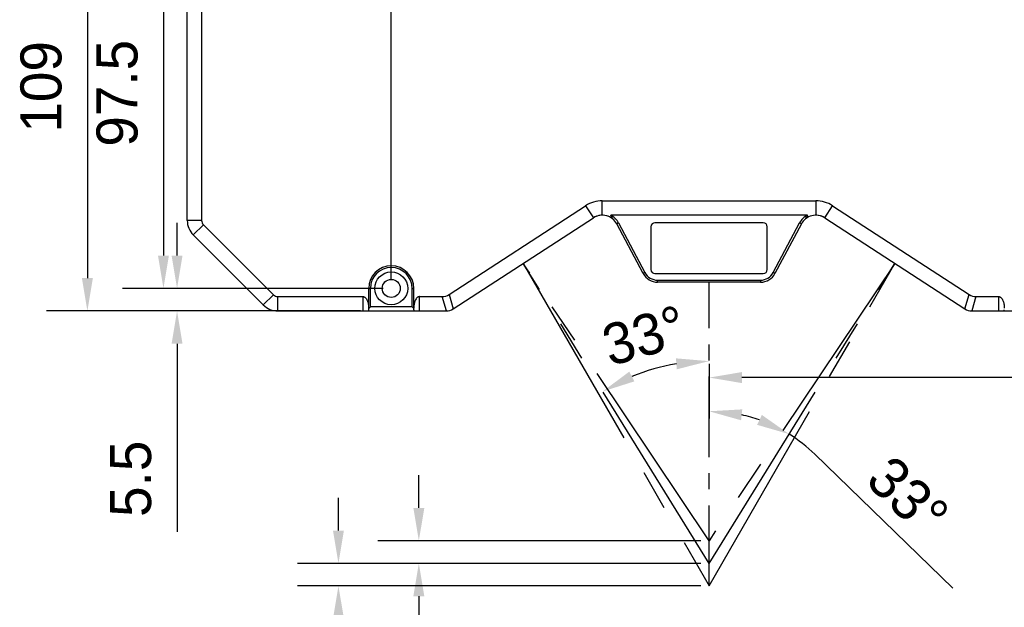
# Model space of a CAD drawing. Header units: millimetres. Extents: x -151 to 9, y 196 to 376.
# Tile 7 of 13: x -84 to -24, y 239 to 275. Entities that reach past the tile are written whole.
import ezdxf

# ---------------------------------------------------------------- set-up
doc = ezdxf.new("R2010")
doc.units = ezdxf.units.MM
doc.header["$LTSCALE"] = 65.395
doc.header["$PDMODE"] = 3
doc.header["$PDSIZE"] = 8
doc.linetypes.add('CENTER', pattern=[0.6, 0.375, -0.075, 0.075, -0.075])
doc.layers.get('0').update_dxf_attribs({"linetype": 'CONTINUOUS'})
doc.layers.get('Defpoints').update_dxf_attribs({"linetype": 'CONTINUOUS'})
for name, color, linetype in [('00_COMPONENTS', 7, 'CONTINUOUS'), ('50_ALL_DETAILS', 7, 'CONTINUOUS'), ('51__DRAFT_DIMS', 7, 'CONTINUOUS')]:
    doc.layers.add(name, color=color, linetype=linetype)
doc.layers.add('7标注层', color=4, linetype='CONTINUOUS', lineweight=35)
doc.styles.get("Standard").update_dxf_attribs({"font": '兰亭黑 GBK.TTF', "height": 2.5})
doc.dimstyles.new('DIMSTYLE_1', dxfattribs={"dimtxt": 8, "dimasz": 2, "dimexe": 2.5, "dimexo": 0.5, "dimgap": 0.75, "dimtad": 1, "dimlfac": 4, "dimdsep": 46, "dimtxsty": 'STANDARD', "dimblk": '_FILLED', "dimblk1": '_FILLED', "dimblk2": '_FILLED', "dimcen": 0.09, "dimclrd": 8, "dimclre": 8, "dimclrt": 256, "dimazin": 2, "dimtp": 0.3, "dimtm": 0.3, "dimtfac": 1, "dimtofl": 0, "dimtmove": 0, "dimatfit": 3, "dimldrblk": '_FILLED', "dimfxl": 1, "dimtolj": 1, "dimarcsym": 0})

# ---------------------------------------------------------------- blocks, each defined once
blk = doc.blocks.new('_FILLED')
at = {"color": 0, "linetype": 'ByBlock'}
blk.add_solid([(0, 0), (-1, 0.167), (-1, -0.167)], dxfattribs=at)
blk = doc.blocks.new('*D14')
at = {"layer": '51__DRAFT_DIMS', "color": 8, "lineweight": -2}
for p, q in [((-51.507, 284.051), (-82.033, 284.051)), ((-79.533, 282.051), (-79.533, 258.801)), ((-68.427, 256.801), (-82.033, 256.801))]:
    blk.add_line(p, q, dxfattribs=at)
at = {"layer": 'Defpoints', "color": 0}
for p in [(-51.007, 284.051), (-79.533, 256.801), (-67.927, 256.801)]:
    blk.add_point(p, dxfattribs=at)
at = {"layer": '51__DRAFT_DIMS', "color": 8, "linetype": 'ByBlock', "lineweight": -2, "xscale": 2, "yscale": 2, "zscale": 2}
for p, rotation in [((-79.533, 284.051), 90), ((-79.533, 256.801), 270)]:
    blk.add_blockref('_FILLED', p, dxfattribs=dict(at, rotation=rotation))
at = {"layer": '51__DRAFT_DIMS', "insert": (-83.616, 270.451), "char_height": 2.5, "attachment_point": 2, "rotation": 90, "line_spacing_factor": 0.9}
blk.add_mtext('\\A1;109', dxfattribs=at)
blk = doc.blocks.new('*D19')
at = {"layer": '51__DRAFT_DIMS', "color": 8, "lineweight": -2}
for p, q in [((-61.007, 258.676), (-61.007, 288.261)), ((-49.757, 283.051), (-49.757, 288.261)), ((-51.757, 285.761), (-59.007, 285.761))]:
    blk.add_line(p, q, dxfattribs=at)
at = {"layer": 'Defpoints', "color": 0}
for p in [(-61.007, 285.761), (-49.757, 282.551), (-61.007, 258.176)]:
    blk.add_point(p, dxfattribs=at)
at = {"layer": '51__DRAFT_DIMS', "color": 8, "linetype": 'ByBlock', "lineweight": -2, "xscale": 2, "yscale": 2, "zscale": 2, "rotation": 180}
blk.add_blockref('_FILLED', (-61.007, 285.761), dxfattribs=at)
at = {"layer": '51__DRAFT_DIMS', "color": 8, "linetype": 'ByBlock', "lineweight": -2, "xscale": 2, "yscale": 2, "zscale": 2}
blk.add_blockref('_FILLED', (-49.757, 285.761), dxfattribs=at)
at = {"layer": '51__DRAFT_DIMS', "insert": (-55.405, 289.845), "char_height": 2.5, "attachment_point": 2, "line_spacing_factor": 0.9}
blk.add_mtext('\\A1;45', dxfattribs=at)
blk = doc.blocks.new('*D20')
at = {"layer": '51__DRAFT_DIMS', "color": 8, "lineweight": -2}
for p, q in [((-50.257, 282.551), (-77.396, 282.551)), ((-74.896, 280.551), (-74.896, 260.176)), ((-61.507, 258.176), (-77.396, 258.176))]:
    blk.add_line(p, q, dxfattribs=at)
at = {"layer": 'Defpoints', "color": 0}
for p in [(-49.757, 282.551), (-74.896, 258.176), (-61.007, 258.176)]:
    blk.add_point(p, dxfattribs=at)
at = {"layer": '51__DRAFT_DIMS', "color": 8, "linetype": 'ByBlock', "lineweight": -2, "xscale": 2, "yscale": 2, "zscale": 2}
for p, rotation in [((-74.896, 282.551), 90), ((-74.896, 258.176), 270)]:
    blk.add_blockref('_FILLED', p, dxfattribs=dict(at, rotation=rotation))
at = {"layer": '51__DRAFT_DIMS', "insert": (-78.979, 270.061), "char_height": 2.5, "attachment_point": 2, "rotation": 90, "line_spacing_factor": 0.9}
blk.add_mtext('\\A1;97.5', dxfattribs=at)
blk = doc.blocks.new('*D21')
at = {"layer": '51__DRAFT_DIMS', "color": 8, "lineweight": -2}
for p, q in [((-74.067, 260.176), (-74.067, 262.176)), ((-61.507, 258.176), (-76.567, 258.176)), ((-62.883, 256.801), (-76.567, 256.801)), ((-74.067, 254.801), (-74.067, 243.345))]:
    blk.add_line(p, q, dxfattribs=at)
at = {"layer": 'Defpoints', "color": 0}
for p in [(-74.067, 258.176), (-61.007, 258.176), (-62.383, 256.801)]:
    blk.add_point(p, dxfattribs=at)
at = {"layer": '51__DRAFT_DIMS', "color": 8, "linetype": 'ByBlock', "lineweight": -2, "xscale": 2, "yscale": 2, "zscale": 2}
for p, rotation in [((-74.067, 258.176), 270), ((-74.067, 256.801), 90)]:
    blk.add_blockref('_FILLED', p, dxfattribs=dict(at, rotation=rotation))
at = {"layer": '51__DRAFT_DIMS', "insert": (-78.15, 248.899), "char_height": 2.5, "attachment_point": 3, "rotation": 90, "line_spacing_factor": 0.9}
blk.add_mtext('\\A1;5.5', dxfattribs=at)
blk = doc.blocks.new('*D32')
at = {"layer": '7标注层', "color": 8, "lineweight": -2}
for p, q in [((-9.695, 273.474), (-9.695, 250.242)), ((-41.632, 253.586), (-41.632, 250.242)), ((-11.695, 252.742), (-39.632, 252.742)), ((-9.695, 252.742), (4.394, 252.742))]:
    blk.add_line(p, q, dxfattribs=at)
at = {"layer": 'Defpoints', "color": 0}
for p in [(-9.695, 273.974), (-41.632, 254.086), (-41.632, 252.742)]:
    blk.add_point(p, dxfattribs=at)
at = {"layer": '7标注层', "color": 8, "linetype": 'ByBlock', "lineweight": -2, "xscale": 2, "yscale": 2, "zscale": 2, "rotation": 180}
blk.add_blockref('_FILLED', (-41.632, 252.742), dxfattribs=at)
at = {"layer": '7标注层', "color": 8, "linetype": 'ByBlock', "lineweight": -2, "xscale": 2, "yscale": 2, "zscale": 2}
blk.add_blockref('_FILLED', (-9.695, 252.742), dxfattribs=at)
at = {"layer": '7标注层', "color": 0, "insert": (-1.65, 254.847), "char_height": 2.5, "attachment_point": 5}
blk.add_mtext('\\A1;127.75', dxfattribs=at)
blk = doc.blocks.new('*D33')
at = {"color": 8, "lineweight": -2}
for p, q in [((-59.326, 244.801), (-59.326, 246.801)), ((-42.132, 242.801), (-61.826, 242.801)), ((-42.132, 241.426), (-61.826, 241.426)), ((-59.326, 239.426), (-59.326, 229.522))]:
    blk.add_line(p, q, dxfattribs=at)
at = {"layer": 'Defpoints', "color": 0}
for p in [(-41.632, 242.801), (-59.326, 241.426), (-41.632, 241.426)]:
    blk.add_point(p, dxfattribs=at)
at = {"color": 8, "linetype": 'ByBlock', "lineweight": -2, "xscale": 2, "yscale": 2, "zscale": 2}
for p, rotation in [((-59.326, 242.801), 270), ((-59.326, 241.426), 90)]:
    blk.add_blockref('_FILLED', p, dxfattribs=dict(at, rotation=rotation))
at = {"insert": (-61.405, 232.674), "char_height": 2.5, "attachment_point": 5, "rotation": 90}
blk.add_mtext('\\A1;5.5', dxfattribs=at)
blk = doc.blocks.new('*D34')
at = {"color": 8, "lineweight": -2}
for p, q in [((-64.227, 243.426), (-64.227, 245.426)), ((-42.132, 241.426), (-66.727, 241.426)), ((-42.132, 240.051), (-66.727, 240.051)), ((-64.227, 238.051), (-64.227, 229.747))]:
    blk.add_line(p, q, dxfattribs=at)
at = {"layer": 'Defpoints', "color": 0}
for p in [(-41.632, 241.426), (-64.227, 240.051), (-41.632, 240.051)]:
    blk.add_point(p, dxfattribs=at)
at = {"color": 8, "linetype": 'ByBlock', "lineweight": -2, "xscale": 2, "yscale": 2, "zscale": 2}
for p, rotation in [((-64.227, 241.426), 270), ((-64.227, 240.051), 90)]:
    blk.add_blockref('_FILLED', p, dxfattribs=dict(at, rotation=rotation))
at = {"insert": (-66.305, 232.899), "char_height": 2.5, "attachment_point": 5, "rotation": 90}
blk.add_mtext('\\A1;5.5', dxfattribs=at)

msp = doc.modelspace()

# ---------------------------------------------------------------- linework, layer by layer
at = {"color": 8}
msp.add_line((-35.1764, 248.0686), (-26.7794, 239.9077), dxfattribs=at)
for radius, start, end in [(12.3172, 99.313596, 112.47462), (9.2631, 70.606745, 77.605039), (9.2631, 45.816822, 58.211783)]:
    msp.add_arc((-41.6323, 241.426), radius, start, end, dxfattribs=at)
at = {"layer": '00_COMPONENTS'}
for p, q in [((-73.4448, 262.3187), (-73.4448, 279.4082)), ((-72.5698, 279.4082), (-72.5698, 262.3187)), ((-57.4872, 257.8), (-49.162, 263.2064)), ((-49.162, 263.2064), (-48.6855, 262.4726)), ((-48.1408, 262.6339), (-48.1408, 263.5089)), ((-48.1408, 263.5089), (-35.1237, 263.5089)), ((-35.1237, 263.5089), (-35.1237, 262.6339)), ((-34.5791, 262.4726), (-34.1025, 263.2064)), ((-34.1025, 263.2064), (-25.7774, 257.8)), ((-57.2327, 256.922), (-48.6855, 262.4726)), ((-57.231, 256.922), (-48.6844, 262.4721)), ((-48.6849, 262.4729), (-48.6844, 262.4721)), ((-48.1117, 262.6335), (-48.1398, 262.6335)), ((-35.6391, 262.6339), (-47.6255, 262.6339)), ((-35.1248, 262.6335), (-35.1529, 262.6335)), ((-34.5802, 262.4721), (-34.5796, 262.4729)), ((-34.5802, 262.4721), (-26.0336, 256.922)), ((-34.5791, 262.4726), (-26.0319, 256.922)), ((-72.5698, 262.3187), (-73.4448, 262.3187)), ((-73.0787, 261.4348), (-72.46, 262.0536)), ((-72.46, 262.0536), (-68.1922, 257.7858)), ((-47.1475, 262.1621), (-47.2579, 262.1034)), ((-45.6511, 259.0815), (-47.2579, 262.1034)), ((-47.1475, 262.1621), (-45.5408, 259.1402)), ((-45.1823, 261.926), (-45.1823, 259.326)), ((-38.3323, 262.176), (-44.9323, 262.176)), ((-38.0823, 259.326), (-38.0823, 261.926)), ((-37.7238, 259.1402), (-36.1171, 262.1621)), ((-36.0067, 262.1034), (-37.6135, 259.0815)), ((-36.0067, 262.1034), (-36.1171, 262.1621)), ((-68.8109, 257.1671), (-73.0787, 261.4348)), ((-45.5408, 259.1402), (-45.6511, 259.0815)), ((-44.9323, 259.076), (-38.3323, 259.076)), ((-37.6135, 259.0815), (-37.7238, 259.1402)), ((-62.3823, 256.8666), (-62.3823, 258.176)), ((-62.3823, 258.176), (-62.2823, 258.176)), ((-62.2823, 257.051), (-62.2823, 258.176)), ((-59.7323, 257.051), (-59.7323, 258.176)), ((-59.7323, 258.176), (-59.6323, 258.176)), ((-59.6323, 256.8666), (-59.6323, 258.176)), ((-38.4959, 258.551), (-44.7687, 258.551)), ((-44.7686, 258.676), (-38.496, 258.676)), ((-44.7686, 258.5721), (-44.7686, 258.676)), ((-38.496, 258.676), (-38.496, 258.5722)), ((-68.1922, 257.7858), (-68.8109, 257.1671)), ((-67.927, 256.801), (-67.927, 257.676)), ((-67.927, 257.676), (-62.7323, 257.676)), ((-62.7323, 257.676), (-62.7323, 256.801)), ((-59.2823, 256.801), (-59.2823, 257.676)), ((-59.2823, 257.676), (-57.906, 257.676)), ((-57.6468, 256.801), (-57.906, 257.676)), ((-57.4872, 257.8), (-57.228, 256.925)), ((-26.0366, 256.925), (-25.7774, 257.8)), ((-25.3586, 257.676), (-25.6178, 256.801)), ((-25.3586, 257.676), (-23.9823, 257.676)), ((-23.9823, 257.676), (-23.9823, 256.801)), ((-62.2823, 257.051), (-62.3823, 256.951)), ((-59.7323, 257.051), (-62.2823, 257.051)), ((-59.7323, 257.051), (-59.6323, 256.951)), ((-57.2327, 256.922), (-57.2324, 256.921)), ((-26.0322, 256.921), (-26.0319, 256.922)), ((-67.927, 256.801), (-57.6412, 256.801)), ((-25.6234, 256.801), (-15.3376, 256.801))]:
    msp.add_line(p, q, dxfattribs=at)
for radius in [1, 0.55]:
    msp.add_circle((-61.0073, 258.176), radius, dxfattribs=at)
for centre, radius, start, end in [((-48.1408, 261.6339), 1.875, 90, 123), ((-35.1237, 261.6339), 1.875, 57, 90), ((-48.1408, 261.6339), 1, 28, 123), ((-48.1398, 261.6335), 1, 67.136115, 122.999995), ((-48.1408, 261.6339), 1.125, 27.9997, 62.733956), ((-35.1237, 261.6339), 1.125, 117.266044, 152.00021), ((-35.1237, 261.6339), 1, 57, 152), ((-35.1248, 261.6335), 1, 57, 89.939595), ((-72.1948, 262.3187), 1.25, 180, 225), ((-72.1948, 262.3187), 0.375, 180, 225), ((-44.9323, 261.926), 0.25, 90, 180), ((-38.3323, 261.926), 0.25, 0, 90), ((-61.0073, 258.176), 1.375, 0, 180), ((-61.0073, 258.176), 1.275, 0, 180), ((-44.9323, 259.326), 0.25, 180, 270), ((-38.3323, 259.326), 0.25, 270, 0), ((-44.7682, 259.551), 1, 207.999977, 269.971317), ((-44.7682, 259.551), 0.875, 207.999878, 269.973117), ((-38.4964, 259.551), 0.875, 270.028418, 332.000126), ((-38.4964, 259.551), 1, 270.028679, 332.000024), ((-46.9224, 258.5715), 2.1538, 359.454425, 0.015775), ((-36.3093, 258.5716), 2.1867, 179.983115, 180.54094), ((-67.927, 258.051), 0.375, 225, 270), ((-67.927, 258.051), 1.25, 225, 270), ((-57.6412, 257.551), 0.75, 270, 303), ((-57.6395, 257.551), 0.75, 270, 303), ((-25.6251, 257.551), 0.75, 237, 270), ((-25.6234, 257.551), 0.75, 237, 270), ((-64.9047, 256.8665), 2.5225, 358.510687, 0.000763), ((-57.1098, 256.8665), 2.5225, 179.999237, 181.489312), ((-26.1547, 256.8665), 2.5225, 358.510687, 0.000763)]:
    msp.add_arc(centre, radius, start, end, dxfattribs=at)
for centre, major_axis, ratio, start_param, end_param in [((-48.1408, 262.1036), (0, 0.822), 0.8206518, -1.182046, -0.869562), ((-35.1237, 262.1036), (0, 0.822), 0.8206518, 0.869562, 1.182046), ((-58.6036, 260.8001), (-0.9162, 3.093), 0.4805021, -3.2829742, -3.000211), ((-24.661, 260.8001), (0.9162, 3.093), 0.4805021, -3.2829743, -3.000211)]:
    msp.add_ellipse(centre, major_axis=major_axis, ratio=ratio, start_param=start_param, end_param=end_param, dxfattribs=at)
for points in [[(-62.7323, 257.676), (-62.7146, 257.676), (-62.679, 257.6704), (-62.6304, 257.6476), (-62.5879, 257.6151), (-62.5392, 257.5631), (-62.4911, 257.4878), (-62.4486, 257.3899), (-62.4179, 257.2877), (-62.3971, 257.183), (-62.3849, 257.0771), (-62.3823, 257.006), (-62.3823, 256.9705)], [(-59.2823, 257.676), (-59.3, 257.676), (-59.3356, 257.6704), (-59.3842, 257.6476), (-59.4267, 257.6151), (-59.4754, 257.5631), (-59.5235, 257.4878), (-59.566, 257.3899), (-59.5967, 257.2877), (-59.6175, 257.183), (-59.6296, 257.0771), (-59.6323, 257.006), (-59.6323, 256.9705)], [(-23.9823, 257.676), (-23.9646, 257.676), (-23.929, 257.6704), (-23.8804, 257.6476), (-23.8379, 257.6151), (-23.7892, 257.5631), (-23.7411, 257.4878), (-23.6986, 257.3899), (-23.6679, 257.2877), (-23.6471, 257.183), (-23.6349, 257.0771), (-23.6323, 257.006), (-23.6323, 256.9705)]]:
    msp.add_open_spline(points, degree=3, knots=[0, 0, 0, 0, 0.0623348, 0.1247384, 0.1872086, 0.2497186, 0.3746353, 0.499662, 0.6247288, 0.7498128, 0.8749048, 1, 1, 1, 1], dxfattribs=at)
at = {"layer": '50_ALL_DETAILS', "linetype": 'CENTER', "ltscale": 0.5}
for p, q in [((-41.6323, 242.801), (-52.9567, 259.6988)), ((-41.6323, 241.426), (-52.9567, 259.6988)), ((-52.9567, 259.6988), (-41.6323, 240.051)), ((-41.6323, 240.051), (-30.3078, 259.6988)), ((-41.6323, 241.426), (-30.3078, 259.6988)), ((-30.3078, 259.6988), (-41.6323, 242.801))]:
    msp.add_line(p, q, dxfattribs=at)
at = {"layer": '50_ALL_DETAILS', "linetype": 'CENTER', "ltscale": 0.2}
msp.add_line((-41.6323, 240.051), (-41.6323, 258.551), dxfattribs=at)

# ---------------------------------------------------------------- block references
at = {"color": 8, "xscale": 2, "yscale": 2, "zscale": 2}
for p, rotation in [((-41.6323, 253.7432), 4.656798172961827), ((-48.1208, 251.8956), 207.1314183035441), ((-41.6323, 250.689), 173.8025194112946), ((-36.7527, 249.2996), 334.4092640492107)]:
    msp.add_blockref('_FILLED', p, dxfattribs=dict(at, rotation=rotation))

# ---------------------------------------------------------------- texts
at = {"char_height": 2.5, "attachment_point": 5}
for insert, rotation in [((-45.5819, 255.2965), 15.894108), ((-29.511, 245.4975), 315.816822)]:
    msp.add_mtext('\\A1;33%%d', dxfattribs=dict(at, insert=insert, rotation=rotation))

# ---------------------------------------------------------------- dimensions: what is measured, and where the dimension line sits
for base, p1, p2, picture, middle in [((-59.3262, 241.426), (-41.6323, 242.801), (-41.6323, 241.426), '*D33', (-59.3262, 232.6736)), ((-64.2268, 240.051), (-41.6323, 241.426), (-41.6323, 240.051), '*D34', (-64.2268, 232.8991))]:
    dim = msp.add_linear_dim(base=base, p1=p1, p2=p2, angle=90, dimstyle='DIMSTYLE_1', override={"dimtxsty": 'STANDARD'})
    dim.commit()
    dim.dimension.update_dxf_attribs({"geometry": picture, "text_midpoint": middle, "dimtype": 160})
at = {"layer": '51__DRAFT_DIMS'}
for base, p1, p2, angle, picture, middle in [((-61.0073, 285.7614), (-49.7573, 282.551), (-61.0073, 258.176), 180, '*D19', (-55.405, 285.7614)), ((-79.533, 256.801), (-51.0073, 284.051), (-67.927, 256.801), 270, '*D14', (-79.533, 270.4509)), ((-74.8957, 258.176), (-49.7573, 282.551), (-61.0073, 258.176), 270, '*D20', (-74.8957, 270.0606)), ((-74.0672, 258.176), (-62.3831, 256.801), (-61.0073, 258.176), 90, '*D21', (-74.0672, 246.4973))]:
    dim = msp.add_linear_dim(base=base, p1=p1, p2=p2, angle=angle, dimstyle='DIMSTYLE_1', override={"dimtxsty": 'STANDARD'}, dxfattribs=at)
    dim.commit()
    dim.dimension.update_dxf_attribs({"geometry": picture, "text_midpoint": middle, "dimtype": 160})
at = {"layer": '7标注层', "color": 0}
dim = msp.add_linear_dim(base=(-41.6323, 252.7421), p1=(-9.6948, 273.9737), p2=(-41.6323, 254.0864), dimstyle='DIMSTYLE_1', override={"dimtxsty": 'STANDARD', "dimclrt": 0}, dxfattribs=at)
dim.commit()
dim.dimension.update_dxf_attribs({"geometry": '*D32', "text_midpoint": (-1.6503, 252.7421), "dimtype": 160})

doc.saveas('drawing.dxf')
